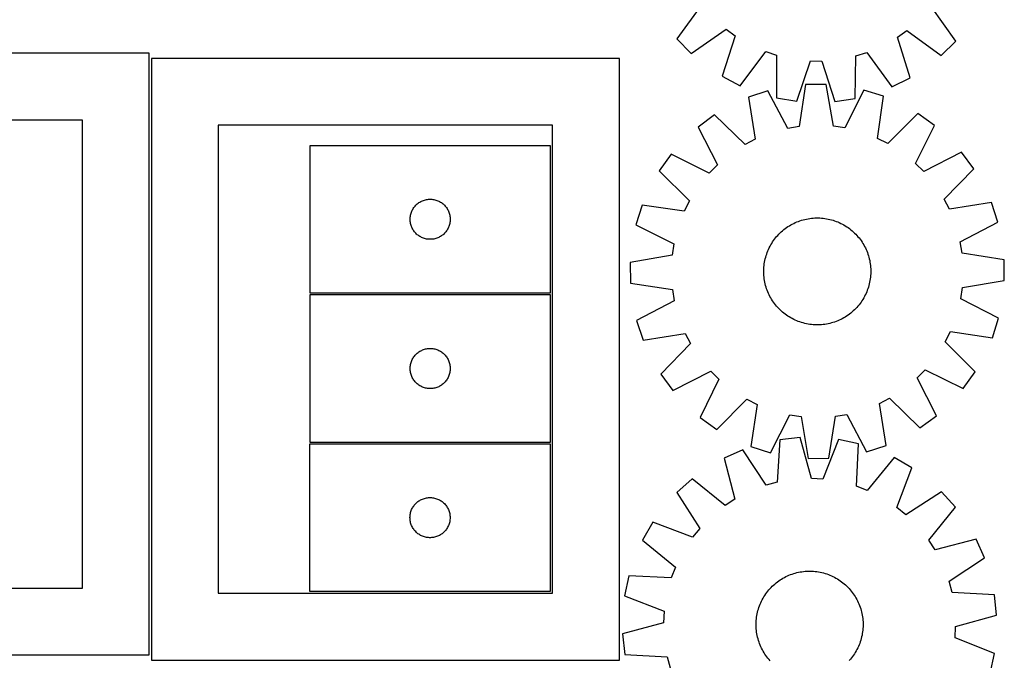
# Model space of a CAD drawing. Header units: millimetres. Extents: x 7 to 1493, y 7 to 2993.
# Tile 5 of 12: x 743 to 1479, y 639 to 1118. Entities that reach past the tile are written whole.
import ezdxf

# ---------------------------------------------------------------- set-up
doc = ezdxf.new("R2010")
doc.units = ezdxf.units.MM
doc.layers.add('CUT', color=7, linetype='CONTINUOUS', true_color=0x000000)

msp = doc.modelspace()

# ---------------------------------------------------------------- linework, layer by layer
at = {"layer": 'CUT'}
for p, q in [((1252.926569, 1129.668219), (1234.193792, 1104.015582)), ((1442.757557, 1102.359973), (1424.434384, 1128.306766)), ((1244.986669, 1093.049983), (1270.933462, 1111.373157)), ((1277.830027, 1106.278379), (1267.941199, 1076.092524)), ((1270.933462, 1111.373157), (1277.830027, 1106.278379)), ((1399.162743, 1105.315223), (1406.139321, 1110.299873)), ((1408.571117, 1074.976184), (1399.162743, 1105.315223)), ((1406.139321, 1110.299873), (1431.791958, 1091.567096)), ((1234.193792, 1104.015582), (1244.986669, 1093.049983)), ((1431.791958, 1091.567096), (1442.757557, 1102.359973)), ((839.720199, 1093.266221), (489.720199, 1093.266221)), ((839.720199, 643.266221), (839.720199, 1093.266221)), ((1281.594391, 1068.998803), (1300.609085, 1094.443176)), ((1300.609085, 1094.443176), (1308.742481, 1091.728911)), ((1308.742481, 1091.728911), (1308.665588, 1059.964641)), ((1367.595825, 1059.496844), (1368.023208, 1091.258332)), ((1368.023208, 1091.258332), (1376.198669, 1093.843135)), ((1376.198669, 1093.843135), (1394.807031, 1068.100105)), ((1191.296341, 1089.3806), (841.296341, 1089.3806)), ((841.296341, 1089.3806), (841.296341, 639.3806)), ((1191.296341, 639.3806), (1191.296341, 1089.3806)), ((1323.842626, 1057.437179), (1334.063932, 1087.51208)), ((1334.063932, 1087.51208), (1342.638005, 1087.444018)), ((1342.638005, 1087.444018), (1352.380575, 1057.210641)), ((1267.941199, 1076.092524), (1281.594391, 1068.998803)), ((1394.807031, 1068.100105), (1408.571117, 1074.976184)), ((1330.463752, 1069.835893), (1325.546316, 1038.454472)), ((1345.849408, 1069.946085), (1330.463752, 1069.835893)), ((1351.215825, 1038.638317), (1345.849408, 1069.946085)), ((1302.308962, 1065.169674), (1287.710385, 1060.310446)), ((1287.710385, 1060.310446), (1292.731018, 1028.945369)), ((1317.08736, 1037.052531), (1302.308962, 1065.169674)), ((1374.068146, 1065.683614), (1359.693994, 1037.357681)), ((1388.734825, 1061.033984), (1374.068146, 1065.683614)), ((1384.163959, 1029.600214), (1388.734825, 1061.033984)), ((1308.665588, 1059.964641), (1323.842626, 1057.437179)), ((1352.380575, 1057.210641), (1367.595825, 1059.496844)), ((1262.375529, 1047.172299), (1249.993041, 1038.03969)), ((1285.119296, 1024.998084), (1262.375529, 1047.172299)), ((1414.255264, 1048.260064), (1391.831438, 1025.762358)), ((1426.767291, 1039.30575), (1414.255264, 1048.260064)), ((789.720199, 1043.266221), (539.720199, 1043.266221)), ((789.720199, 693.266221), (789.720199, 1043.266221)), ((1141.296341, 1039.3806), (891.296341, 1039.3806)), ((891.296341, 1039.3806), (891.296341, 689.3806)), ((1141.296341, 689.3806), (1141.296341, 1039.3806)), ((1249.993041, 1038.03969), (1264.460288, 1009.761191)), ((1325.546316, 1038.454472), (1317.08736, 1037.052531)), ((1359.693994, 1037.357681), (1351.215825, 1038.638317)), ((1412.706569, 1010.822933), (1426.767291, 1039.30575)), ((1139.720383, 1024.075362), (959.720383, 1024.075362)), ((959.720383, 1024.075362), (959.720383, 914.075362)), ((1139.720383, 914.075362), (1139.720383, 1024.075362)), ((1292.731018, 1028.945369), (1285.119296, 1024.998084)), ((1391.831438, 1025.762358), (1384.163959, 1029.600214)), ((1229.958072, 1017.715669), (1221.003758, 1005.203642)), ((1258.440889, 1003.654947), (1229.958072, 1017.715669)), ((1447.091312, 1019.270781), (1418.812812, 1004.803534)), ((1456.223921, 1006.888293), (1447.091312, 1019.270781)), ((1264.460288, 1009.761191), (1258.440889, 1003.654947)), ((1418.812812, 1004.803534), (1412.706569, 1010.822933)), ((1221.003758, 1005.203642), (1243.501464, 982.779817)), ((1434.049705, 984.144526), (1456.223921, 1006.888293)), ((1038.453404, 978.977644), (1038.9781, 979.544525)), ((1038.9781, 979.544525), (1039.531283, 980.083643)), ((1039.531283, 980.083643), (1040.111485, 980.593569)), ((1040.111485, 980.593569), (1040.717169, 981.072951)), ((1040.717169, 981.072951), (1041.346727, 981.520518)), ((1041.346727, 981.520518), (1041.998491, 981.935082)), ((1041.998491, 981.935082), (1042.670732, 982.315544)), ((1042.670732, 982.315544), (1043.361667, 982.660896)), ((1043.361667, 982.660896), (1044.069465, 982.970222)), ((1044.069465, 982.970222), (1044.792247, 983.242701)), ((1044.792247, 983.242701), (1045.528098, 983.477611)), ((1045.528098, 983.477611), (1046.275067, 983.674328)), ((1046.275067, 983.674328), (1047.031172, 983.832332)), ((1047.031172, 983.832332), (1047.794408, 983.951203)), ((1047.794408, 983.951203), (1048.562751, 984.030625)), ((1048.562751, 984.030625), (1049.334164, 984.07039)), ((1049.334164, 984.07039), (1050.106602, 984.07039)), ((1050.106602, 984.07039), (1050.878015, 984.030625)), ((1050.878015, 984.030625), (1051.646358, 983.951203)), ((1051.646358, 983.951203), (1052.409594, 983.832332)), ((1052.409594, 983.832332), (1053.165699, 983.674328)), ((1053.165699, 983.674328), (1053.912667, 983.477611)), ((1053.912667, 983.477611), (1054.648519, 983.242701)), ((1054.648519, 983.242701), (1055.371301, 982.970222)), ((1055.371301, 982.970222), (1056.079099, 982.660896)), ((1056.079099, 982.660896), (1056.770034, 982.315544)), ((1056.770034, 982.315544), (1057.442275, 981.935082)), ((1057.442275, 981.935082), (1058.094039, 981.520518)), ((1058.094039, 981.520518), (1058.723597, 981.072951)), ((1058.723597, 981.072951), (1059.329281, 980.593569)), ((1059.329281, 980.593569), (1059.909483, 980.083643)), ((1059.909483, 980.083643), (1060.462666, 979.544525)), ((1060.462666, 979.544525), (1060.987362, 978.977644)), ((1208.229838, 979.683204), (1203.580208, 965.016524)), ((1239.663609, 975.112338), (1208.229838, 979.683204)), ((1243.501464, 982.779817), (1239.663609, 975.112338)), ((1437.996991, 976.532805), (1434.049705, 984.144526)), ((1469.362067, 981.553437), (1437.996991, 976.532805)), ((1474.221295, 966.95486), (1469.362067, 981.553437)), ((1034.899064, 971.383721), (1035.037548, 972.143643)), ((1035.037548, 972.143643), (1035.214967, 972.895429)), ((1035.214967, 972.895429), (1035.430852, 973.637085)), ((1035.430852, 973.637085), (1035.684631, 974.366644)), ((1035.684631, 974.366644), (1035.975629, 975.082171)), ((1035.975629, 975.082171), (1036.303077, 975.781769)), ((1036.303077, 975.781769), (1036.666104, 976.463584)), ((1036.666104, 976.463584), (1037.06375, 977.125805)), ((1037.06375, 977.125805), (1037.494958, 977.766679)), ((1037.494958, 977.766679), (1037.958586, 978.384505)), ((1037.958586, 978.384505), (1038.453404, 978.977644)), ((1060.987362, 978.977644), (1061.48218, 978.384505)), ((1061.48218, 978.384505), (1061.945808, 977.766679)), ((1061.945808, 977.766679), (1062.377016, 977.125805)), ((1062.377016, 977.125805), (1062.774662, 976.463584)), ((1062.774662, 976.463584), (1063.137689, 975.781769)), ((1063.137689, 975.781769), (1063.465137, 975.082171)), ((1063.465137, 975.082171), (1063.756135, 974.366644)), ((1063.756135, 974.366644), (1064.009914, 973.637085)), ((1064.009914, 973.637085), (1064.225799, 972.895429)), ((1064.225799, 972.895429), (1064.403218, 972.143643)), ((1064.403218, 972.143643), (1064.541701, 971.383721)), ((1034.720383, 969.075362), (1034.740272, 969.847544)), ((1034.740272, 968.303181), (1034.720383, 969.075362)), ((1034.740272, 969.847544), (1034.799885, 970.617677)), ((1034.799885, 967.533048), (1034.740272, 968.303181)), ((1034.799885, 970.617677), (1034.899064, 971.383721)), ((1034.899064, 966.767004), (1034.799885, 967.533048)), ((1035.037548, 966.007082), (1034.899064, 966.767004)), ((1035.214967, 965.255296), (1035.037548, 966.007082)), ((1035.430852, 964.51364), (1035.214967, 965.255296)), ((1035.684631, 963.784081), (1035.430852, 964.51364)), ((1064.009914, 964.51364), (1063.756135, 963.784081)), ((1064.225799, 965.255296), (1064.009914, 964.51364)), ((1064.403218, 966.007082), (1064.225799, 965.255296)), ((1064.541701, 966.767004), (1064.403218, 966.007082)), ((1064.541701, 971.383721), (1064.640881, 970.617677)), ((1064.640881, 967.533048), (1064.541701, 966.767004)), ((1064.640881, 970.617677), (1064.700494, 969.847544)), ((1064.700494, 968.303181), (1064.640881, 967.533048)), ((1064.700494, 969.847544), (1064.720383, 969.075362)), ((1064.720383, 969.075362), (1064.700494, 968.303181)), ((1203.580208, 965.016524), (1231.906141, 950.642372)), ((1318.281388, 964.226163), (1319.363427, 964.865069)), ((1319.363427, 964.865069), (1320.465, 965.469671)), ((1320.465, 965.469671), (1321.58502, 966.039374)), ((1321.58502, 966.039374), (1322.722382, 966.573615)), ((1322.722382, 966.573615), (1323.875965, 967.071867)), ((1323.875965, 967.071867), (1325.044628, 967.533638)), ((1325.044628, 967.533638), (1326.227219, 967.958473)), ((1326.227219, 967.958473), (1327.422572, 968.345952)), ((1327.422572, 968.345952), (1328.629505, 968.695693)), ((1328.629505, 968.695693), (1329.846828, 969.00735)), ((1329.846828, 969.00735), (1331.07334, 969.280617)), ((1331.07334, 969.280617), (1332.307831, 969.515224)), ((1332.307831, 969.515224), (1333.549081, 969.710938)), ((1333.549081, 969.710938), (1334.795867, 969.867567)), ((1334.795867, 969.867567), (1336.046957, 969.984956)), ((1336.046957, 969.984956), (1337.301117, 970.06299)), ((1337.301117, 970.06299), (1338.55711, 970.101591)), ((1338.55711, 970.101591), (1339.813695, 970.100721)), ((1339.813695, 970.100721), (1341.069632, 970.060382)), ((1341.069632, 970.060382), (1342.323683, 969.980612)), ((1342.323683, 969.980612), (1343.57461, 969.861491)), ((1343.57461, 969.861491), (1344.821177, 969.703137)), ((1344.821177, 969.703137), (1346.062156, 969.505704)), ((1346.062156, 969.505704), (1347.29632, 969.26939)), ((1347.29632, 969.26939), (1348.522453, 968.994425)), ((1348.522453, 968.994425), (1349.739344, 968.681083)), ((1349.739344, 968.681083), (1350.945792, 968.329672)), ((1350.945792, 968.329672), (1352.140607, 967.940538)), ((1352.140607, 967.940538), (1353.322609, 967.514067)), ((1353.322609, 967.514067), (1354.490632, 967.050679)), ((1354.490632, 967.050679), (1355.643523, 966.550831)), ((1355.643523, 966.550831), (1356.780145, 966.015016)), ((1356.780145, 966.015016), (1357.899376, 965.443763)), ((1357.899376, 965.443763), (1359.000111, 964.837637)), ((1359.000111, 964.837637), (1360.081264, 964.197234)), ((1446.104153, 952.176462), (1474.221295, 966.95486)), ((1035.975629, 963.068554), (1035.684631, 963.784081)), ((1036.303077, 962.368956), (1035.975629, 963.068554)), ((1036.666104, 961.687141), (1036.303077, 962.368956)), ((1037.06375, 961.02492), (1036.666104, 961.687141)), ((1037.494958, 960.384046), (1037.06375, 961.02492)), ((1037.958586, 959.76622), (1037.494958, 960.384046)), ((1038.453404, 959.173081), (1037.958586, 959.76622)), ((1038.9781, 958.6062), (1038.453404, 959.173081)), ((1039.531283, 958.067082), (1038.9781, 958.6062)), ((1040.111485, 957.557156), (1039.531283, 958.067082)), ((1040.717169, 957.077774), (1040.111485, 957.557156)), ((1041.346727, 956.630207), (1040.717169, 957.077774)), ((1058.723597, 957.077774), (1058.094039, 956.630207)), ((1059.329281, 957.557156), (1058.723597, 957.077774)), ((1059.909483, 958.067082), (1059.329281, 957.557156)), ((1060.462666, 958.6062), (1059.909483, 958.067082)), ((1060.987362, 959.173081), (1060.462666, 958.6062)), ((1061.48218, 959.76622), (1060.987362, 959.173081)), ((1061.945808, 960.384046), (1061.48218, 959.76622)), ((1062.377016, 961.02492), (1061.945808, 960.384046)), ((1062.774662, 961.687141), (1062.377016, 961.02492)), ((1063.137689, 962.368956), (1062.774662, 961.687141)), ((1063.465137, 963.068554), (1063.137689, 962.368956)), ((1063.756135, 963.784081), (1063.465137, 963.068554)), ((1308.75947, 956.105067), (1309.591117, 957.04707)), ((1309.591117, 957.04707), (1310.451942, 957.962486)), ((1310.451942, 957.962486), (1311.341097, 958.850411)), ((1311.341097, 958.850411), (1312.257703, 959.709968)), ((1312.257703, 959.709968), (1313.200857, 960.540311)), ((1313.200857, 960.540311), (1314.169627, 961.340618)), ((1314.169627, 961.340618), (1315.163057, 962.110101)), ((1315.163057, 962.110101), (1316.180167, 962.847999)), ((1316.180167, 962.847999), (1317.219953, 963.553586)), ((1317.219953, 963.553586), (1318.281388, 964.226163)), ((1360.081264, 964.197234), (1361.141768, 963.523188)), ((1361.141768, 963.523188), (1362.180576, 962.816163)), ((1362.180576, 962.816163), (1363.196663, 962.076857)), ((1363.196663, 962.076857), (1364.189027, 961.306)), ((1364.189027, 961.306), (1365.156688, 960.504353)), ((1365.156688, 960.504353), (1366.098692, 959.672706)), ((1366.098692, 959.672706), (1367.014107, 958.81188)), ((1367.014107, 958.81188), (1367.902032, 957.922725)), ((1367.902032, 957.922725), (1368.76159, 957.006119)), ((1041.998491, 956.215643), (1041.346727, 956.630207)), ((1042.670732, 955.835181), (1041.998491, 956.215643)), ((1043.361667, 955.489829), (1042.670732, 955.835181)), ((1044.069465, 955.180503), (1043.361667, 955.489829)), ((1044.792247, 954.908024), (1044.069465, 955.180503)), ((1045.528098, 954.673114), (1044.792247, 954.908024)), ((1046.275067, 954.476397), (1045.528098, 954.673114)), ((1047.031172, 954.318393), (1046.275067, 954.476397)), ((1047.794408, 954.199522), (1047.031172, 954.318393)), ((1048.562751, 954.1201), (1047.794408, 954.199522)), ((1049.334164, 954.080335), (1048.562751, 954.1201)), ((1050.106602, 954.080335), (1049.334164, 954.080335)), ((1050.878015, 954.1201), (1050.106602, 954.080335)), ((1051.646358, 954.199522), (1050.878015, 954.1201)), ((1052.409594, 954.318393), (1051.646358, 954.199522)), ((1053.165699, 954.476397), (1052.409594, 954.318393)), ((1053.912667, 954.673114), (1053.165699, 954.476397)), ((1054.648519, 954.908024), (1053.912667, 954.673114)), ((1055.371301, 955.180503), (1054.648519, 954.908024)), ((1056.079099, 955.489829), (1055.371301, 955.180503)), ((1056.770034, 955.835181), (1056.079099, 955.489829)), ((1057.442275, 956.215643), (1056.770034, 955.835181)), ((1058.094039, 956.630207), (1057.442275, 956.215643)), ((1231.906141, 950.642372), (1230.625505, 942.164204)), ((1303.820059, 948.847754), (1304.426186, 949.948489)), ((1304.426186, 949.948489), (1305.066588, 951.029642)), ((1305.066588, 951.029642), (1305.740634, 952.090146)), ((1305.740634, 952.090146), (1306.447659, 953.128954)), ((1306.447659, 953.128954), (1307.186965, 954.145042)), ((1307.186965, 954.145042), (1307.957822, 955.137406)), ((1307.957822, 955.137406), (1308.75947, 956.105067)), ((1368.76159, 957.006119), (1369.591932, 956.062965)), ((1369.591932, 956.062965), (1370.39224, 955.094196)), ((1370.39224, 955.094196), (1371.161722, 954.100766)), ((1371.161722, 954.100766), (1371.899621, 953.083656)), ((1371.899621, 953.083656), (1372.605207, 952.04387)), ((1372.605207, 952.04387), (1373.277785, 950.982434)), ((1373.277785, 950.982434), (1373.91669, 949.900396)), ((1373.91669, 949.900396), (1374.521293, 948.798823)), ((1447.506094, 943.717506), (1446.104153, 952.176462)), ((1300.934151, 941.89417), (1301.323284, 943.088985)), ((1301.323284, 943.088985), (1301.749755, 944.270987)), ((1301.749755, 944.270987), (1302.213144, 945.43901)), ((1302.213144, 945.43901), (1302.712992, 946.591902)), ((1302.712992, 946.591902), (1303.248807, 947.728523)), ((1303.248807, 947.728523), (1303.820059, 948.847754)), ((1374.521293, 948.798823), (1375.090996, 947.678802)), ((1375.090996, 947.678802), (1375.625237, 946.54144)), ((1375.625237, 946.54144), (1376.123488, 945.387858)), ((1376.123488, 945.387858), (1376.58526, 944.219194)), ((1376.58526, 944.219194), (1377.010094, 943.036603)), ((1377.010094, 943.036603), (1377.397574, 941.841251)), ((1478.887514, 938.80007), (1447.506094, 943.717506)), ((1230.625505, 942.164204), (1199.317737, 936.797786)), ((1199.317737, 936.797786), (1199.42793, 921.412131)), ((1299.402331, 934.522988), (1299.560686, 935.769556)), ((1299.560686, 935.769556), (1299.758118, 937.010534)), ((1299.758118, 937.010534), (1299.994433, 938.244698)), ((1299.994433, 938.244698), (1300.269397, 939.470831)), ((1300.269397, 939.470831), (1300.582739, 940.687722)), ((1300.582739, 940.687722), (1300.934151, 941.89417)), ((1377.397574, 941.841251), (1377.747314, 940.634317)), ((1377.747314, 940.634317), (1378.058972, 939.416994)), ((1378.058972, 939.416994), (1378.332239, 938.190482)), ((1378.332239, 938.190482), (1378.566845, 936.955991)), ((1378.566845, 936.955991), (1378.762559, 935.714741)), ((1378.762559, 935.714741), (1378.919189, 934.467955)), ((1478.997707, 923.414414), (1478.887514, 938.80007)), ((1299.162231, 929.505488), (1299.163101, 930.762073)), ((1299.200833, 928.249495), (1299.162231, 929.505488)), ((1299.163101, 930.762073), (1299.203441, 932.018011)), ((1299.278866, 926.995335), (1299.200833, 928.249495)), ((1299.203441, 932.018011), (1299.28321, 933.272062)), ((1299.28321, 933.272062), (1299.402331, 934.522988)), ((1378.919189, 934.467955), (1379.036578, 933.216865)), ((1379.112003, 928.19419), (1379.032234, 926.940139)), ((1379.036578, 933.216865), (1379.114612, 931.962705)), ((1379.152343, 929.450128), (1379.112003, 928.19419)), ((1379.114612, 931.962705), (1379.153213, 930.706713)), ((1379.153213, 930.706713), (1379.152343, 929.450128)), ((1199.42793, 921.412131), (1230.80935, 916.494694)), ((1299.396256, 925.744245), (1299.278866, 926.995335)), ((1299.552885, 924.49746), (1299.396256, 925.744245)), ((1299.748599, 923.256209), (1299.552885, 924.49746)), ((1299.983205, 922.021719), (1299.748599, 923.256209)), ((1300.256472, 920.795207), (1299.983205, 922.021719)), ((1300.56813, 919.577883), (1300.256472, 920.795207)), ((1378.046047, 920.741369), (1377.732705, 919.524479)), ((1378.321011, 921.967502), (1378.046047, 920.741369)), ((1378.557326, 923.201667), (1378.321011, 921.967502)), ((1378.754758, 924.442645), (1378.557326, 923.201667)), ((1378.913113, 925.689213), (1378.754758, 924.442645)), ((1379.032234, 926.940139), (1378.913113, 925.689213)), ((1447.689939, 918.047997), (1478.997707, 923.414414)), ((959.720383, 914.075362), (1139.720383, 914.075362)), ((1230.80935, 916.494694), (1232.211291, 908.035739)), ((1300.917871, 918.37095), (1300.56813, 919.577883)), ((1301.30535, 917.175598), (1300.917871, 918.37095)), ((1301.730184, 915.993006), (1301.30535, 917.175598)), ((1302.191956, 914.824343), (1301.730184, 915.993006)), ((1302.690208, 913.670761), (1302.191956, 914.824343)), ((1303.224449, 912.533398), (1302.690208, 913.670761)), ((1375.602452, 913.620299), (1375.066637, 912.483677)), ((1376.1023, 914.773191), (1375.602452, 913.620299)), ((1376.565689, 915.941214), (1376.1023, 914.773191)), ((1376.99216, 917.123216), (1376.565689, 915.941214)), ((1377.381293, 918.31803), (1376.99216, 917.123216)), ((1377.732705, 919.524479), (1377.381293, 918.31803)), ((1446.409303, 909.569828), (1447.689939, 918.047997)), ((1139.725614, 912.473179), (959.725614, 912.473179)), ((959.725614, 912.473179), (959.725614, 802.473179)), ((1139.725614, 802.473179), (1139.725614, 912.473179)), ((1232.211291, 908.035739), (1204.094149, 893.25734)), ((1303.794151, 911.413378), (1303.224449, 912.533398)), ((1304.398754, 910.311805), (1303.794151, 911.413378)), ((1305.037659, 909.229767), (1304.398754, 910.311805)), ((1305.710237, 908.168331), (1305.037659, 909.229767)), ((1306.415823, 907.128545), (1305.710237, 908.168331)), ((1307.153722, 906.111435), (1306.415823, 907.128545)), ((1307.923204, 905.118005), (1307.153722, 906.111435)), ((1371.128479, 906.067159), (1370.357622, 905.074795)), ((1371.867785, 907.083247), (1371.128479, 906.067159)), ((1372.57481, 908.122055), (1371.867785, 907.083247)), ((1373.248856, 909.182559), (1372.57481, 908.122055)), ((1373.889258, 910.263712), (1373.248856, 909.182559)), ((1374.495385, 911.364447), (1373.889258, 910.263712)), ((1375.066637, 912.483677), (1374.495385, 911.364447)), ((1474.735236, 895.195676), (1446.409303, 909.569828)), ((1308.723512, 904.149235), (1307.923204, 905.118005)), ((1309.553854, 903.206082), (1308.723512, 904.149235)), ((1310.413412, 902.289475), (1309.553854, 903.206082)), ((1311.301337, 901.400321), (1310.413412, 902.289475)), ((1312.216752, 900.539495), (1311.301337, 901.400321)), ((1313.158756, 899.707848), (1312.216752, 900.539495)), ((1314.126417, 898.9062), (1313.158756, 899.707848)), ((1315.118781, 898.135343), (1314.126417, 898.9062)), ((1364.145817, 898.871583), (1363.152387, 898.1021)), ((1365.114587, 899.67189), (1364.145817, 898.871583)), ((1366.057741, 900.502232), (1365.114587, 899.67189)), ((1366.974347, 901.36179), (1366.057741, 900.502232)), ((1367.863502, 902.249715), (1366.974347, 901.36179)), ((1368.724327, 903.165131), (1367.863502, 902.249715)), ((1369.555974, 904.107134), (1368.724327, 903.165131)), ((1370.357622, 905.074795), (1369.555974, 904.107134)), ((1204.094149, 893.25734), (1208.953377, 878.658763)), ((1316.134868, 897.396038), (1315.118781, 898.135343)), ((1317.173677, 896.689013), (1316.134868, 897.396038)), ((1318.23418, 896.014966), (1317.173677, 896.689013)), ((1319.315333, 895.374564), (1318.23418, 896.014966)), ((1320.416068, 894.768437), (1319.315333, 895.374564)), ((1321.535299, 894.197185), (1320.416068, 894.768437)), ((1322.671921, 893.66137), (1321.535299, 894.197185)), ((1323.824812, 893.161522), (1322.671921, 893.66137)), ((1324.992835, 892.698133), (1323.824812, 893.161522)), ((1326.174838, 892.271662), (1324.992835, 892.698133)), ((1327.369652, 891.882529), (1326.174838, 892.271662)), ((1328.5761, 891.531118), (1327.369652, 891.882529)), ((1329.792991, 891.217775), (1328.5761, 891.531118)), ((1331.019124, 890.942811), (1329.792991, 891.217775)), ((1332.253288, 890.706496), (1331.019124, 890.942811)), ((1347.242104, 890.931583), (1346.007613, 890.696977)), ((1348.468616, 891.20485), (1347.242104, 890.931583)), ((1349.685939, 891.516508), (1348.468616, 891.20485)), ((1350.892873, 891.866249), (1349.685939, 891.516508)), ((1352.088225, 892.253728), (1350.892873, 891.866249)), ((1353.270816, 892.678563), (1352.088225, 892.253728)), ((1354.439479, 893.140334), (1353.270816, 892.678563)), ((1355.593062, 893.638586), (1354.439479, 893.140334)), ((1356.730424, 894.172827), (1355.593062, 893.638586)), ((1357.850444, 894.74253), (1356.730424, 894.172827)), ((1358.952017, 895.347132), (1357.850444, 894.74253)), ((1360.034056, 895.986037), (1358.952017, 895.347132)), ((1361.095491, 896.658615), (1360.034056, 895.986037)), ((1362.135277, 897.364201), (1361.095491, 896.658615)), ((1363.152387, 898.1021), (1362.135277, 897.364201)), ((1470.085606, 880.528997), (1474.735236, 895.195676)), ((1208.953377, 878.658763), (1240.318453, 883.679396)), ((1240.318453, 883.679396), (1244.265739, 876.067674)), ((1333.494267, 890.509064), (1332.253288, 890.706496)), ((1334.740834, 890.350709), (1333.494267, 890.509064)), ((1335.991761, 890.231589), (1334.740834, 890.350709)), ((1337.245812, 890.151819), (1335.991761, 890.231589)), ((1338.501749, 890.111479), (1337.245812, 890.151819)), ((1339.758335, 890.11061), (1338.501749, 890.111479)), ((1341.014327, 890.149211), (1339.758335, 890.11061)), ((1342.268487, 890.227244), (1341.014327, 890.149211)), ((1343.519577, 890.344634), (1342.268487, 890.227244)), ((1344.766363, 890.501263), (1343.519577, 890.344634)), ((1346.007613, 890.696977), (1344.766363, 890.501263)), ((1434.81398, 877.432384), (1438.651835, 885.099863)), ((1438.651835, 885.099863), (1470.085606, 880.528997)), ((1244.265739, 876.067674), (1222.091523, 853.323907)), ((1457.311686, 855.008558), (1434.81398, 877.432384)), ((1039.536514, 868.48146), (1040.116716, 868.991386)), ((1040.116716, 868.991386), (1040.722399, 869.470768)), ((1040.722399, 869.470768), (1041.351958, 869.918335)), ((1041.351958, 869.918335), (1042.003722, 870.332899)), ((1042.003722, 870.332899), (1042.675962, 870.713361)), ((1042.675962, 870.713361), (1043.366898, 871.058713)), ((1043.366898, 871.058713), (1044.074695, 871.368039)), ((1044.074695, 871.368039), (1044.797478, 871.640518)), ((1044.797478, 871.640518), (1045.533329, 871.875427)), ((1045.533329, 871.875427), (1046.280298, 872.072145)), ((1046.280298, 872.072145), (1047.036402, 872.230149)), ((1047.036402, 872.230149), (1047.799638, 872.34902)), ((1047.799638, 872.34902), (1048.567982, 872.428442)), ((1048.567982, 872.428442), (1049.339395, 872.468206)), ((1049.339395, 872.468206), (1050.111832, 872.468206)), ((1050.111832, 872.468206), (1050.883246, 872.428442)), ((1050.883246, 872.428442), (1051.651589, 872.34902)), ((1051.651589, 872.34902), (1052.414825, 872.230149)), ((1052.414825, 872.230149), (1053.17093, 872.072145)), ((1053.17093, 872.072145), (1053.917898, 871.875427)), ((1053.917898, 871.875427), (1054.653749, 871.640518)), ((1054.653749, 871.640518), (1055.376532, 871.368039)), ((1055.376532, 871.368039), (1056.08433, 871.058713)), ((1056.08433, 871.058713), (1056.775265, 870.713361)), ((1056.775265, 870.713361), (1057.447506, 870.332899)), ((1057.447506, 870.332899), (1058.099269, 869.918335)), ((1058.099269, 869.918335), (1058.728828, 869.470768)), ((1058.728828, 869.470768), (1059.334511, 868.991386)), ((1059.334511, 868.991386), (1059.914714, 868.48146)), ((1035.220198, 861.293246), (1035.436083, 862.034902)), ((1035.436083, 862.034902), (1035.689861, 862.764461)), ((1035.689861, 862.764461), (1035.98086, 863.479988)), ((1035.98086, 863.479988), (1036.308307, 864.179586)), ((1036.308307, 864.179586), (1036.671335, 864.8614)), ((1036.671335, 864.8614), (1037.06898, 865.523622)), ((1037.06898, 865.523622), (1037.500189, 866.164496)), ((1037.500189, 866.164496), (1037.963817, 866.782322)), ((1037.963817, 866.782322), (1038.458635, 867.375461)), ((1038.458635, 867.375461), (1038.983331, 867.942342)), ((1038.983331, 867.942342), (1039.536514, 868.48146)), ((1059.914714, 868.48146), (1060.467896, 867.942342)), ((1060.467896, 867.942342), (1060.992593, 867.375461)), ((1060.992593, 867.375461), (1061.487411, 866.782322)), ((1061.487411, 866.782322), (1061.951039, 866.164496)), ((1061.951039, 866.164496), (1062.382247, 865.523622)), ((1062.382247, 865.523622), (1062.779892, 864.8614)), ((1062.779892, 864.8614), (1063.14292, 864.179586)), ((1063.14292, 864.179586), (1063.470367, 863.479988)), ((1063.470367, 863.479988), (1063.761366, 862.764461)), ((1063.761366, 862.764461), (1064.015144, 862.034902)), ((1064.015144, 862.034902), (1064.23103, 861.293246)), ((1034.725614, 857.473179), (1034.745502, 858.245361)), ((1034.745502, 856.700998), (1034.725614, 857.473179)), ((1034.745502, 858.245361), (1034.805116, 859.015494)), ((1034.805116, 855.930864), (1034.745502, 856.700998)), ((1034.805116, 859.015494), (1034.904295, 859.781538)), ((1034.904295, 855.164821), (1034.805116, 855.930864)), ((1034.904295, 859.781538), (1035.042778, 860.54146)), ((1035.042778, 854.404898), (1034.904295, 855.164821)), ((1035.042778, 860.54146), (1035.220198, 861.293246)), ((1035.220198, 853.653113), (1035.042778, 854.404898)), ((1064.23103, 861.293246), (1064.408449, 860.54146)), ((1064.408449, 854.404898), (1064.23103, 853.653113)), ((1064.408449, 860.54146), (1064.546932, 859.781538)), ((1064.546932, 855.164821), (1064.408449, 854.404898)), ((1064.546932, 859.781538), (1064.646112, 859.015494)), ((1064.646112, 855.930864), (1064.546932, 855.164821)), ((1064.646112, 859.015494), (1064.705725, 858.245361)), ((1064.705725, 856.700998), (1064.646112, 855.930864)), ((1064.705725, 858.245361), (1064.725614, 857.473179)), ((1064.725614, 857.473179), (1064.705725, 856.700998)), ((1231.224133, 840.94142), (1259.502632, 855.408667)), ((1259.502632, 855.408667), (1265.608875, 849.389268)), ((1413.855156, 850.45101), (1419.874555, 856.557253)), ((1419.874555, 856.557253), (1448.357372, 842.496532)), ((1448.357372, 842.496532), (1457.311686, 855.008558)), ((1035.436083, 852.911457), (1035.220198, 853.653113)), ((1035.689861, 852.181898), (1035.436083, 852.911457)), ((1035.98086, 851.466371), (1035.689861, 852.181898)), ((1036.308307, 850.766772), (1035.98086, 851.466371)), ((1036.671335, 850.084958), (1036.308307, 850.766772)), ((1037.06898, 849.422736), (1036.671335, 850.084958)), ((1037.500189, 848.781863), (1037.06898, 849.422736)), ((1037.963817, 848.164037), (1037.500189, 848.781863)), ((1038.458635, 847.570898), (1037.963817, 848.164037)), ((1038.983331, 847.004017), (1038.458635, 847.570898)), ((1039.536514, 846.464899), (1038.983331, 847.004017)), ((1060.467896, 847.004017), (1059.914714, 846.464899)), ((1060.992593, 847.570898), (1060.467896, 847.004017)), ((1061.487411, 848.164037), (1060.992593, 847.570898)), ((1061.951039, 848.781863), (1061.487411, 848.164037)), ((1062.382247, 849.422736), (1061.951039, 848.781863)), ((1062.779892, 850.084958), (1062.382247, 849.422736)), ((1063.14292, 850.766772), (1062.779892, 850.084958)), ((1063.470367, 851.466371), (1063.14292, 850.766772)), ((1063.761366, 852.181898), (1063.470367, 851.466371)), ((1064.015144, 852.911457), (1063.761366, 852.181898)), ((1064.23103, 853.653113), (1064.015144, 852.911457)), ((1222.091523, 853.323907), (1231.224133, 840.94142)), ((1265.608875, 849.389268), (1251.548154, 820.906451)), ((1428.322403, 822.172511), (1413.855156, 850.45101)), ((1040.116716, 845.954973), (1039.536514, 846.464899)), ((1040.722399, 845.475591), (1040.116716, 845.954973)), ((1041.351958, 845.028024), (1040.722399, 845.475591)), ((1042.003722, 844.61346), (1041.351958, 845.028024)), ((1042.675962, 844.232997), (1042.003722, 844.61346)), ((1043.366898, 843.887645), (1042.675962, 844.232997)), ((1044.074695, 843.57832), (1043.366898, 843.887645)), ((1044.797478, 843.305841), (1044.074695, 843.57832)), ((1045.533329, 843.070931), (1044.797478, 843.305841)), ((1046.280298, 842.874214), (1045.533329, 843.070931)), ((1047.036402, 842.71621), (1046.280298, 842.874214)), ((1047.799638, 842.597339), (1047.036402, 842.71621)), ((1048.567982, 842.517916), (1047.799638, 842.597339)), ((1049.339395, 842.478152), (1048.567982, 842.517916)), ((1050.111832, 842.478152), (1049.339395, 842.478152)), ((1050.883246, 842.517916), (1050.111832, 842.478152)), ((1051.651589, 842.597339), (1050.883246, 842.517916)), ((1052.414825, 842.71621), (1051.651589, 842.597339)), ((1053.17093, 842.874214), (1052.414825, 842.71621)), ((1053.917898, 843.070931), (1053.17093, 842.874214)), ((1054.653749, 843.305841), (1053.917898, 843.070931)), ((1055.376532, 843.57832), (1054.653749, 843.305841)), ((1056.08433, 843.887645), (1055.376532, 843.57832)), ((1056.775265, 844.232997), (1056.08433, 843.887645)), ((1057.447506, 844.61346), (1056.775265, 844.232997)), ((1058.099269, 845.028024), (1057.447506, 844.61346)), ((1058.728828, 845.475591), (1058.099269, 845.028024)), ((1059.334511, 845.954973), (1058.728828, 845.475591)), ((1059.914714, 846.464899), (1059.334511, 845.954973)), ((1264.06018, 811.952136), (1286.484006, 834.449843)), ((1286.484006, 834.449843), (1294.151485, 830.611987)), ((1385.584426, 831.266831), (1393.196148, 835.214117)), ((1393.196148, 835.214117), (1415.939915, 813.039902)), ((1294.151485, 830.611987), (1289.580619, 799.178216)), ((1390.605059, 799.901755), (1385.584426, 831.266831)), ((1251.548154, 820.906451), (1264.06018, 811.952136)), ((1304.247298, 794.528586), (1318.62145, 822.85452)), ((1318.62145, 822.85452), (1327.099619, 821.573883)), ((1327.099619, 821.573883), (1332.466036, 790.266116)), ((1347.851692, 790.376308), (1352.769128, 821.757729)), ((1352.769128, 821.757729), (1361.228084, 823.159669)), ((1361.228084, 823.159669), (1376.006482, 795.042527)), ((1415.939915, 813.039902), (1428.322403, 822.172511)), ((959.725614, 802.473179), (1139.725614, 802.473179)), ((1311.100411, 804.161942), (1309.272315, 772.450228)), ((1326.401702, 805.774713), (1311.100411, 804.161942)), ((1334.80107, 775.140984), (1326.401702, 805.774713)), ((1354.901875, 804.289471), (1343.363795, 774.694751)), ((1369.952642, 801.094949), (1354.901875, 804.289471)), ((1139.621915, 800.953129), (959.621915, 800.953129)), ((959.621915, 800.953129), (959.621915, 690.953129)), ((1139.621915, 690.953129), (1139.621915, 800.953129)), ((1283.53617, 796.767453), (1269.482151, 790.505257)), ((1300.990787, 770.228593), (1283.53617, 796.767453)), ((1289.580619, 799.178216), (1304.247298, 794.528586)), ((1368.474573, 769.364994), (1369.952642, 801.094949)), ((1376.006482, 795.042527), (1390.605059, 799.901755)), ((1269.482151, 790.505257), (1277.542988, 759.780712)), ((1332.466036, 790.266116), (1347.851692, 790.376308)), ((1396.598952, 790.875362), (1376.480314, 766.294573)), ((1409.92592, 783.186248), (1396.598952, 790.875362)), ((1398.715098, 753.466016), (1409.92592, 783.186248)), ((1245.552023, 774.954862), (1234.120982, 764.656229)), ((1270.353309, 755.10868), (1245.552023, 774.954862)), ((1343.363795, 774.694751), (1334.80107, 775.140984)), ((1309.272315, 772.450228), (1300.990787, 770.228593)), ((1376.480314, 766.294573), (1368.474573, 769.364994)), ((1040.618701, 757.950718), (1041.248259, 758.398285)), ((1041.248259, 758.398285), (1041.900023, 758.812849)), ((1041.900023, 758.812849), (1042.572264, 759.193311)), ((1042.572264, 759.193311), (1043.263199, 759.538663)), ((1043.263199, 759.538663), (1043.970997, 759.847989)), ((1043.970997, 759.847989), (1044.693779, 760.120468)), ((1044.693779, 760.120468), (1045.42963, 760.355377)), ((1045.42963, 760.355377), (1046.176599, 760.552095)), ((1046.176599, 760.552095), (1046.932704, 760.710099)), ((1046.932704, 760.710099), (1047.69594, 760.828969)), ((1047.69594, 760.828969), (1048.464283, 760.908392)), ((1048.464283, 760.908392), (1049.235696, 760.948156)), ((1049.235696, 760.948156), (1050.008134, 760.948156)), ((1050.008134, 760.948156), (1050.779547, 760.908392)), ((1050.779547, 760.908392), (1051.54789, 760.828969)), ((1051.54789, 760.828969), (1052.311126, 760.710099)), ((1052.311126, 760.710099), (1053.067231, 760.552095)), ((1053.067231, 760.552095), (1053.814199, 760.355377)), ((1053.814199, 760.355377), (1054.550051, 760.120468)), ((1054.550051, 760.120468), (1055.272833, 759.847989)), ((1055.272833, 759.847989), (1055.980631, 759.538663)), ((1055.980631, 759.538663), (1056.671566, 759.193311)), ((1056.671566, 759.193311), (1057.343807, 758.812849)), ((1057.343807, 758.812849), (1057.995571, 758.398285)), ((1057.995571, 758.398285), (1058.625129, 757.950718)), ((1234.120982, 764.656229), (1251.281699, 737.926386)), ((1277.542988, 759.780712), (1270.353309, 755.10868)), ((1432.110041, 765.23268), (1405.380198, 748.071962)), ((1442.408674, 753.801639), (1432.110041, 765.23268)), ((1035.332384, 750.514852), (1035.586163, 751.244411)), ((1035.586163, 751.244411), (1035.877161, 751.959938)), ((1035.877161, 751.959938), (1036.204609, 752.659536)), ((1036.204609, 752.659536), (1036.567636, 753.34135)), ((1036.567636, 753.34135), (1036.965282, 754.003572)), ((1036.965282, 754.003572), (1037.39649, 754.644446)), ((1037.39649, 754.644446), (1037.860118, 755.262272)), ((1037.860118, 755.262272), (1038.354936, 755.855411)), ((1038.354936, 755.855411), (1038.879632, 756.422292)), ((1038.879632, 756.422292), (1039.432815, 756.96141)), ((1039.432815, 756.96141), (1040.013017, 757.471336)), ((1040.013017, 757.471336), (1040.618701, 757.950718)), ((1058.625129, 757.950718), (1059.230813, 757.471336)), ((1059.230813, 757.471336), (1059.811015, 756.96141)), ((1059.811015, 756.96141), (1060.364198, 756.422292)), ((1060.364198, 756.422292), (1060.888894, 755.855411)), ((1060.888894, 755.855411), (1061.383712, 755.262272)), ((1061.383712, 755.262272), (1061.84734, 754.644446)), ((1061.84734, 754.644446), (1062.278548, 754.003572)), ((1062.278548, 754.003572), (1062.676194, 753.34135)), ((1062.676194, 753.34135), (1063.039221, 752.659536)), ((1063.039221, 752.659536), (1063.366668, 751.959938)), ((1063.366668, 751.959938), (1063.657667, 751.244411)), ((1063.657667, 751.244411), (1063.911446, 750.514852)), ((1405.380198, 748.071962), (1398.715098, 753.466016)), ((1422.562492, 729.000353), (1442.408674, 753.801639)), ((1034.621915, 745.953129), (1034.641804, 746.725311)), ((1034.641804, 745.180948), (1034.621915, 745.953129)), ((1034.641804, 746.725311), (1034.701417, 747.495444)), ((1034.701417, 744.410814), (1034.641804, 745.180948)), ((1034.701417, 747.495444), (1034.800596, 748.261488)), ((1034.800596, 743.644771), (1034.701417, 744.410814)), ((1034.800596, 748.261488), (1034.93908, 749.02141)), ((1034.93908, 742.884848), (1034.800596, 743.644771)), ((1034.93908, 749.02141), (1035.116499, 749.773196)), ((1035.116499, 749.773196), (1035.332384, 750.514852)), ((1063.911446, 750.514852), (1064.127331, 749.773196)), ((1064.127331, 749.773196), (1064.30475, 749.02141)), ((1064.30475, 749.02141), (1064.443233, 748.261488)), ((1064.443233, 743.644771), (1064.30475, 742.884848)), ((1064.443233, 748.261488), (1064.542413, 747.495444)), ((1064.542413, 744.410814), (1064.443233, 743.644771)), ((1064.542413, 747.495444), (1064.602026, 746.725311)), ((1064.602026, 745.180948), (1064.542413, 744.410814)), ((1064.602026, 746.725311), (1064.621915, 745.953129)), ((1064.621915, 745.953129), (1064.602026, 745.180948)), ((1035.116499, 742.133063), (1034.93908, 742.884848)), ((1035.332384, 741.391407), (1035.116499, 742.133063)), ((1035.586163, 740.661848), (1035.332384, 741.391407)), ((1035.877161, 739.946321), (1035.586163, 740.661848)), ((1036.204609, 739.246722), (1035.877161, 739.946321)), ((1036.567636, 738.564908), (1036.204609, 739.246722)), ((1036.965282, 737.902686), (1036.567636, 738.564908)), ((1037.39649, 737.261813), (1036.965282, 737.902686)), ((1037.860118, 736.643987), (1037.39649, 737.261813)), ((1038.354936, 736.050848), (1037.860118, 736.643987)), ((1061.383712, 736.643987), (1060.888894, 736.050848)), ((1061.84734, 737.261813), (1061.383712, 736.643987)), ((1062.278548, 737.902686), (1061.84734, 737.261813)), ((1062.676194, 738.564908), (1062.278548, 737.902686)), ((1063.039221, 739.246722), (1062.676194, 738.564908)), ((1063.366668, 739.946321), (1063.039221, 739.246722)), ((1063.657667, 740.661848), (1063.366668, 739.946321)), ((1063.911446, 741.391407), (1063.657667, 740.661848)), ((1064.127331, 742.133063), (1063.911446, 741.391407)), ((1064.30475, 742.884848), (1064.127331, 742.133063)), ((1216.167414, 742.472108), (1208.4783, 729.14514)), ((1245.887646, 731.261286), (1216.167414, 742.472108)), ((1251.281699, 737.926386), (1245.887646, 731.261286)), ((1038.879632, 735.483967), (1038.354936, 736.050848)), ((1039.432815, 734.944849), (1038.879632, 735.483967)), ((1040.013017, 734.434923), (1039.432815, 734.944849)), ((1040.618701, 733.955541), (1040.013017, 734.434923)), ((1041.248259, 733.507974), (1040.618701, 733.955541)), ((1041.900023, 733.09341), (1041.248259, 733.507974)), ((1042.572264, 732.712947), (1041.900023, 733.09341)), ((1043.263199, 732.367595), (1042.572264, 732.712947)), ((1043.970997, 732.05827), (1043.263199, 732.367595)), ((1044.693779, 731.785791), (1043.970997, 732.05827)), ((1045.42963, 731.550881), (1044.693779, 731.785791)), ((1046.176599, 731.354164), (1045.42963, 731.550881)), ((1046.932704, 731.19616), (1046.176599, 731.354164)), ((1047.69594, 731.077289), (1046.932704, 731.19616)), ((1048.464283, 730.997866), (1047.69594, 731.077289)), ((1049.235696, 730.958102), (1048.464283, 730.997866)), ((1050.008134, 730.958102), (1049.235696, 730.958102)), ((1050.779547, 730.997866), (1050.008134, 730.958102)), ((1051.54789, 731.077289), (1050.779547, 730.997866)), ((1052.311126, 731.19616), (1051.54789, 731.077289)), ((1053.067231, 731.354164), (1052.311126, 731.19616)), ((1053.814199, 731.550881), (1053.067231, 731.354164)), ((1054.550051, 731.785791), (1053.814199, 731.550881)), ((1055.272833, 732.05827), (1054.550051, 731.785791)), ((1055.980631, 732.367595), (1055.272833, 732.05827)), ((1056.671566, 732.712947), (1055.980631, 732.367595)), ((1057.343807, 733.09341), (1056.671566, 732.712947)), ((1057.995571, 733.507974), (1057.343807, 733.09341)), ((1058.625129, 733.955541), (1057.995571, 733.507974)), ((1059.230813, 734.434923), (1058.625129, 733.955541)), ((1059.811015, 734.944849), (1059.230813, 734.434923)), ((1060.364198, 735.483967), (1059.811015, 734.944849)), ((1060.888894, 736.050848), (1060.364198, 735.483967)), ((1208.4783, 729.14514), (1233.059088, 709.026502)), ((1427.234524, 721.810674), (1422.562492, 729.000353)), ((1457.959069, 729.871511), (1427.234524, 721.810674)), ((1464.221265, 715.817492), (1457.959069, 729.871511)), ((1437.682405, 698.362875), (1464.221265, 715.817492)), ((1233.059088, 709.026502), (1229.988668, 701.020761)), ((1198.258713, 702.49883), (1195.064191, 687.448063)), ((1229.988668, 701.020761), (1198.258713, 702.49883)), ((1311.345579, 699.318138), (1312.404584, 699.994536)), ((1312.404584, 699.994536), (1313.484313, 700.637337)), ((1313.484313, 700.637337), (1314.5837, 701.245905)), ((1314.5837, 701.245905), (1315.70166, 701.81964)), ((1315.70166, 701.81964), (1316.83709, 702.357976)), ((1316.83709, 702.357976), (1317.988869, 702.860382)), ((1317.988869, 702.860382), (1319.155861, 703.326362)), ((1319.155861, 703.326362), (1320.336913, 703.755455)), ((1320.336913, 703.755455), (1321.530861, 704.147239)), ((1321.530861, 704.147239), (1322.736527, 704.501327)), ((1322.736527, 704.501327), (1323.952719, 704.81737)), ((1323.952719, 704.81737), (1325.178238, 705.095055)), ((1325.178238, 705.095055), (1326.411876, 705.334108)), ((1326.411876, 705.334108), (1327.652413, 705.534294)), ((1327.652413, 705.534294), (1328.898626, 705.695415)), ((1328.898626, 705.695415), (1330.149285, 705.817312)), ((1330.149285, 705.817312), (1331.403155, 705.899864)), ((1331.403155, 705.899864), (1332.659001, 705.942991)), ((1332.659001, 705.942991), (1333.915581, 705.94665)), ((1333.915581, 705.94665), (1335.171656, 705.910837)), ((1335.171656, 705.910837), (1336.425986, 705.835587)), ((1336.425986, 705.835587), (1337.677333, 705.720974)), ((1337.677333, 705.720974), (1338.924463, 705.567113)), ((1338.924463, 705.567113), (1340.166145, 705.374154)), ((1340.166145, 705.374154), (1341.401153, 705.142288)), ((1341.401153, 705.142288), (1342.628269, 704.871744)), ((1342.628269, 704.871744), (1343.846281, 704.562789)), ((1343.846281, 704.562789), (1345.053988, 704.215728)), ((1345.053988, 704.215728), (1346.250197, 703.830902)), ((1346.250197, 703.830902), (1347.433728, 703.408693)), ((1347.433728, 703.408693), (1348.603414, 702.949517)), ((1348.603414, 702.949517), (1349.758099, 702.453827)), ((1349.758099, 702.453827), (1350.896644, 701.922111)), ((1350.896644, 701.922111), (1352.017926, 701.354896)), ((1352.017926, 701.354896), (1353.120838, 700.75274)), ((1353.120838, 700.75274), (1354.204292, 700.116237)), ((1354.204292, 700.116237), (1355.267218, 699.446017)), ((1355.267218, 699.446017), (1356.308567, 698.74274)), ((539.720199, 693.266221), (789.720199, 693.266221)), ((1302.911992, 691.839179), (1303.740239, 692.784173)), ((1303.740239, 692.784173), (1304.59776, 693.702685)), ((1304.59776, 693.702685), (1305.48371, 694.593809)), ((1305.48371, 694.593809), (1306.397212, 695.456664)), ((1306.397212, 695.456664), (1307.337368, 696.290399)), ((1307.337368, 696.290399), (1308.303247, 697.094193)), ((1308.303247, 697.094193), (1309.293898, 697.86725)), ((1309.293898, 697.86725), (1310.308342, 698.608809)), ((1310.308342, 698.608809), (1311.345579, 699.318138)), ((1356.308567, 698.74274), (1357.327312, 698.007101)), ((1357.327312, 698.007101), (1358.322448, 697.239825)), ((1358.322448, 697.239825), (1359.292991, 696.44167)), ((1359.292991, 696.44167), (1360.237985, 695.613423)), ((1360.237985, 695.613423), (1361.156497, 694.755902)), ((1361.156497, 694.755902), (1362.047621, 693.869952)), ((1362.047621, 693.869952), (1362.910476, 692.956449)), ((1362.910476, 692.956449), (1363.744211, 692.016294)), ((1363.744211, 692.016294), (1364.548005, 691.050415)), ((1439.90404, 690.081347), (1437.682405, 698.362875)), ((891.296341, 689.3806), (1141.296341, 689.3806)), ((959.621915, 690.953129), (1139.621915, 690.953129)), ((1195.064191, 687.448063), (1224.658911, 675.909983)), ((1297.998766, 684.564114), (1298.600922, 685.667026)), ((1298.600922, 685.667026), (1299.237424, 686.75048)), ((1299.237424, 686.75048), (1299.907645, 687.813406)), ((1299.907645, 687.813406), (1300.610921, 688.854755)), ((1300.610921, 688.854755), (1301.346561, 689.8735)), ((1301.346561, 689.8735), (1302.113837, 690.868636)), ((1302.113837, 690.868636), (1302.911992, 691.839179)), ((1364.548005, 691.050415), (1365.321062, 690.059764)), ((1365.321062, 690.059764), (1366.062621, 689.04532)), ((1366.062621, 689.04532), (1366.77195, 688.008083)), ((1366.77195, 688.008083), (1367.448348, 686.949078)), ((1367.448348, 686.949078), (1368.091149, 685.869349)), ((1368.091149, 685.869349), (1368.699717, 684.769962)), ((1368.699717, 684.769962), (1369.273452, 683.652002)), ((1471.615754, 688.253251), (1439.90404, 690.081347)), ((1473.228525, 672.95196), (1471.615754, 688.253251)), ((1294.790873, 676.392469), (1295.137934, 677.600176)), ((1295.137934, 677.600176), (1295.522759, 678.796385)), ((1295.522759, 678.796385), (1295.944968, 679.979916)), ((1295.944968, 679.979916), (1296.404145, 681.149602)), ((1296.404145, 681.149602), (1296.899835, 682.304287)), ((1296.899835, 682.304287), (1297.43155, 683.442832)), ((1297.43155, 683.442832), (1297.998766, 684.564114)), ((1369.273452, 683.652002), (1369.811788, 682.516572)), ((1369.811788, 682.516572), (1370.314194, 681.364793)), ((1370.314194, 681.364793), (1370.780174, 680.197801)), ((1370.780174, 680.197801), (1371.209267, 679.016748)), ((1371.209267, 679.016748), (1371.601051, 677.8228)), ((1371.601051, 677.8228), (1371.955139, 676.617135)), ((1224.658911, 675.909983), (1224.212677, 667.347258)), ((1293.518075, 668.972174), (1293.632687, 670.223521)), ((1293.632687, 670.223521), (1293.786549, 671.470651)), ((1293.786549, 671.470651), (1293.979508, 672.712333)), ((1293.979508, 672.712333), (1294.211374, 673.947341)), ((1294.211374, 673.947341), (1294.481918, 675.174457)), ((1294.481918, 675.174457), (1294.790873, 676.392469)), ((1371.955139, 676.617135), (1372.271182, 675.400943)), ((1372.271182, 675.400943), (1372.548867, 674.175423)), ((1372.548867, 674.175423), (1372.78792, 672.941786)), ((1372.78792, 672.941786), (1372.988106, 671.701249)), ((1372.988106, 671.701249), (1373.149227, 670.455036)), ((1373.149227, 670.455036), (1373.271124, 669.204377)), ((1442.594796, 664.552592), (1473.228525, 672.95196)), ((1224.212677, 667.347258), (1193.578948, 658.94789)), ((1293.407012, 666.461769), (1293.442825, 667.717844)), ((1293.41067, 665.205189), (1293.407012, 666.461769)), ((1293.453797, 663.949343), (1293.41067, 665.205189)), ((1293.442825, 667.717844), (1293.518075, 668.972174)), ((1293.53635, 662.695473), (1293.453797, 663.949343)), ((1293.658247, 661.444814), (1293.53635, 662.695473)), ((1373.289399, 662.927676), (1373.174786, 661.676328)), ((1373.271124, 669.204377), (1373.353676, 667.950506)), ((1373.364649, 664.182006), (1373.289399, 662.927676)), ((1373.353676, 667.950506), (1373.396803, 666.694661)), ((1373.400462, 665.438081), (1373.364649, 664.182006)), ((1373.396803, 666.694661), (1373.400462, 665.438081)), ((1442.148563, 655.989867), (1442.594796, 664.552592)), ((1193.578948, 658.94789), (1195.19172, 643.646599)), ((1293.819368, 660.198601), (1293.658247, 661.444814)), ((1294.019554, 658.958064), (1293.819368, 660.198601)), ((1294.258607, 657.724427), (1294.019554, 658.958064)), ((1294.536292, 656.498907), (1294.258607, 657.724427)), ((1294.852334, 655.282715), (1294.536292, 656.498907)), ((1295.206422, 654.077049), (1294.852334, 655.282715)), ((1372.016601, 655.507381), (1371.66954, 654.299674)), ((1372.325556, 656.725393), (1372.016601, 655.507381)), ((1372.5961, 657.952508), (1372.325556, 656.725393)), ((1372.827966, 659.187517), (1372.5961, 657.952508)), ((1373.020925, 660.429198), (1372.827966, 659.187517)), ((1373.174786, 661.676328), (1373.020925, 660.429198)), ((1471.743283, 644.451787), (1442.148563, 655.989867)), ((1295.598207, 652.883101), (1295.206422, 654.077049)), ((1296.0273, 651.702049), (1295.598207, 652.883101)), ((1296.49328, 650.535057), (1296.0273, 651.702049)), ((1296.995686, 649.383278), (1296.49328, 650.535057)), ((1297.534022, 648.247848), (1296.995686, 649.383278)), ((1298.107757, 647.129888), (1297.534022, 648.247848)), ((1369.375923, 648.457018), (1368.808708, 647.335736)), ((1369.907639, 649.595563), (1369.375923, 648.457018)), ((1370.403329, 650.750248), (1369.907639, 649.595563)), ((1370.862505, 651.919934), (1370.403329, 650.750248)), ((1371.284714, 653.103465), (1370.862505, 651.919934)), ((1371.66954, 654.299674), (1371.284714, 653.103465)), ((489.720199, 643.266221), (839.720199, 643.266221)), ((1195.19172, 643.646599), (1226.903434, 641.818503)), ((1226.903434, 641.818503), (1229.125068, 633.536975)), ((1298.716325, 646.030501), (1298.107757, 647.129888)), ((1299.359125, 644.950772), (1298.716325, 646.030501)), ((1300.035524, 643.891767), (1299.359125, 644.950772)), ((1300.744852, 642.85453), (1300.035524, 643.891767)), ((1301.486411, 641.840086), (1300.744852, 642.85453)), ((1302.259469, 640.849435), (1301.486411, 641.840086)), ((1303.063262, 639.883556), (1302.259469, 640.849435)), ((1364.693637, 641.031214), (1363.895482, 640.06067)), ((1365.460913, 642.026349), (1364.693637, 641.031214)), ((1366.196552, 643.045095), (1365.460913, 642.026349)), ((1366.899829, 644.086444), (1366.196552, 643.045095)), ((1367.570049, 645.14937), (1366.899829, 644.086444)), ((1368.206552, 646.232824), (1367.570049, 645.14937)), ((1368.808708, 647.335736), (1368.206552, 646.232824)), ((1468.548761, 629.40102), (1471.743283, 644.451787)), ((841.296341, 639.3806), (1191.296341, 639.3806)), ((1303.896998, 638.943401), (1303.063262, 639.883556)), ((1363.895482, 640.06067), (1363.067235, 639.115676))]:
    msp.add_line(p, q, dxfattribs=at)

doc.saveas('drawing.dxf')
